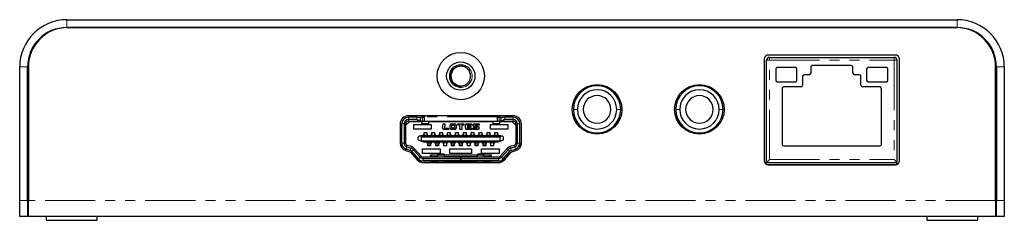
# Model space of a CAD drawing. Header units: millimetres. Extents: x 31 to 674, y 95 to 531.
# Tile 1 of 4: x 31 to 156, y 273 to 299. Entities that reach past the tile are written whole.
import ezdxf

# ---------------------------------------------------------------- set-up
doc = ezdxf.new("R2010")
doc.units = ezdxf.units.MM
doc.linetypes.add('PHANTOM', pattern=[12.7, 6.35, -1.27, 1.27, -1.27, 1.27, -1.27])

msp = doc.modelspace()

# ---------------------------------------------------------------- linework, layer by layer
at = {"color": 7, "linetype": 'Continuous', "lineweight": 25}
for p, q in [((37.007, 298.845), (150.007, 298.845)), ((36.012, 297.745), (36.112, 297.745)), ((37.007, 297.845), (150.007, 297.845)), ((149.907, 297.845), (37.107, 297.845)), ((150.902, 297.745), (151.002, 297.745)), ((125.532, 293.855), (125.532, 280.905)), ((142.182, 294.355), (126.032, 294.355)), ((126.182, 294.055), (142.032, 294.055)), ((142.682, 280.905), (142.682, 293.855)), ((31.007, 275.845), (31.007, 292.845)), ((32.007, 275.845), (32.007, 292.845)), ((32.107, 292.845), (32.107, 275.845)), ((125.832, 280.705), (125.832, 293.705)), ((126.982, 292.555), (126.982, 291.155)), ((129.482, 292.755), (127.182, 292.755)), ((129.682, 291.155), (129.682, 292.555)), ((131.432, 292.805), (131.432, 292.055)), ((136.582, 293.005), (131.632, 293.005)), ((136.782, 292.055), (136.782, 292.805)), ((138.532, 292.555), (138.532, 291.155)), ((141.032, 292.755), (138.732, 292.755)), ((141.232, 291.155), (141.232, 292.555)), ((142.382, 293.705), (142.382, 280.705)), ((154.907, 275.845), (154.907, 292.845)), ((155.007, 292.845), (155.007, 275.845)), ((156.007, 292.845), (156.007, 275.845)), ((130.407, 291.655), (130.407, 290.505)), ((131.232, 291.855), (130.607, 291.855)), ((137.607, 291.855), (136.982, 291.855)), ((137.807, 290.505), (137.807, 291.655)), ((32.107, 290.845), (32.007, 290.845)), ((87.007, 290.429), (87.262, 290.48)), ((87.007, 290.339), (87.007, 290.388)), ((127.182, 290.955), (129.482, 290.955)), ((127.807, 290.105), (127.807, 283.005)), ((130.207, 290.305), (128.007, 290.305)), ((140.207, 290.305), (138.007, 290.305)), ((138.732, 290.955), (141.032, 290.955)), ((140.407, 283.005), (140.407, 290.105)), ((155.007, 290.845), (154.907, 290.845)), ((93.657, 286.64), (80.357, 286.64)), ((81.407, 286.44), (80.357, 286.44)), ((81.407, 286.44), (81.907, 286.44)), ((81.907, 285.94), (81.907, 286.44)), ((81.907, 286.44), (82.157, 286.44)), ((82.157, 286.44), (82.407, 286.44)), ((82.407, 286.64), (82.407, 286.49)), ((82.407, 285.94), (82.407, 286.49)), ((91.607, 286.49), (91.607, 286.64)), ((91.607, 286.49), (91.607, 285.94)), ((91.607, 286.44), (91.857, 286.44)), ((91.857, 286.44), (92.107, 286.44)), ((92.107, 286.44), (92.107, 285.94)), ((92.107, 286.44), (92.607, 286.44)), ((93.657, 286.44), (92.607, 286.44)), ((79.307, 285.59), (79.307, 283.162)), ((79.507, 283.162), (79.507, 285.59)), ((79.807, 285.59), (79.807, 283.162)), ((80.007, 283.162), (80.007, 285.59)), ((80.532, 285.92), (80.032, 285.42)), ((80.032, 285.72), (80.032, 285.42)), ((80.032, 283.042), (80.032, 285.42)), ((81.407, 286.14), (80.357, 286.14)), ((80.357, 285.94), (81.807, 285.94)), ((80.532, 285.92), (82.087, 285.92)), ((81.032, 284.92), (81.032, 285.52)), ((81.032, 285.52), (83.257, 285.52)), ((81.507, 285.92), (81.507, 285.94)), ((81.907, 285.94), (81.807, 285.94)), ((82.157, 285.94), (81.907, 285.94)), ((82.095, 285.893), (82.095, 285.94)), ((82.107, 285.824), (82.095, 285.893)), ((82.107, 285.66), (82.107, 285.94)), ((82.107, 285.566), (82.107, 285.66)), ((82.107, 285.566), (82.907, 285.566)), ((82.157, 285.94), (82.407, 285.94)), ((82.407, 285.94), (91.607, 285.94)), ((82.907, 285.94), (82.907, 285.66)), ((82.919, 285.893), (82.907, 285.824)), ((82.907, 285.66), (82.907, 285.566)), ((82.919, 285.94), (82.919, 285.893)), ((82.927, 285.92), (91.087, 285.92)), ((83.257, 285.52), (83.257, 284.92)), ((84.701, 285.077), (84.748, 285.62)), ((84.748, 285.62), (84.985, 285.62)), ((84.985, 285.62), (84.936, 285.062)), ((84.959, 285.037), (85.461, 285.037)), ((85.461, 285.037), (85.461, 284.87)), ((85.65, 285.06), (85.65, 285.431)), ((85.84, 285.62), (86.238, 285.62)), ((85.887, 285.06), (85.887, 285.431)), ((85.91, 285.454), (86.169, 285.454)), ((86.169, 285.037), (85.91, 285.037)), ((86.192, 285.431), (86.192, 285.06)), ((86.428, 285.431), (86.428, 285.06)), ((86.618, 285.62), (87.396, 285.62)), ((86.618, 285.454), (86.618, 285.62)), ((86.866, 285.454), (86.618, 285.454)), ((86.889, 284.87), (86.889, 285.431)), ((87.125, 285.431), (87.125, 284.87)), ((87.396, 285.454), (87.148, 285.454)), ((87.396, 285.62), (87.396, 285.454)), ((87.586, 285.06), (87.586, 285.431)), ((87.775, 285.62), (88.363, 285.62)), ((87.822, 285.431), (87.822, 285.326)), ((87.822, 285.164), (87.822, 285.06)), ((88.363, 285.454), (87.845, 285.454)), ((87.845, 285.303), (88.271, 285.303)), ((88.271, 285.187), (87.845, 285.187)), ((87.845, 285.037), (88.363, 285.037)), ((88.271, 285.303), (88.271, 285.187)), ((88.363, 285.62), (88.363, 285.454)), ((88.363, 285.037), (88.363, 284.87)), ((88.553, 285.377), (88.553, 285.431)), ((88.553, 285.037), (89.072, 285.037)), ((88.553, 284.87), (88.553, 285.037)), ((88.743, 285.62), (89.331, 285.62)), ((89.072, 285.187), (88.743, 285.187)), ((88.789, 285.431), (88.789, 285.326)), ((89.331, 285.454), (88.812, 285.454)), ((88.812, 285.303), (89.141, 285.303)), ((89.095, 285.06), (89.095, 285.164)), ((89.331, 285.62), (89.331, 285.454)), ((89.331, 285.113), (89.331, 285.06)), ((90.757, 285.92), (90.757, 285.94)), ((90.757, 285.52), (92.982, 285.52)), ((90.757, 284.92), (90.757, 285.52)), ((91.095, 285.893), (91.095, 285.94)), ((91.107, 285.824), (91.095, 285.893)), ((91.107, 285.66), (91.107, 285.94)), ((91.107, 285.566), (91.107, 285.66)), ((91.107, 285.566), (91.907, 285.566)), ((91.607, 285.94), (91.857, 285.94)), ((92.107, 285.94), (91.857, 285.94)), ((91.907, 285.94), (91.907, 285.66)), ((91.919, 285.893), (91.907, 285.824)), ((91.907, 285.66), (91.907, 285.566)), ((91.919, 285.94), (91.919, 285.893)), ((91.927, 285.92), (93.482, 285.92)), ((92.207, 285.94), (92.107, 285.94)), ((92.207, 285.94), (93.657, 285.94)), ((92.507, 285.94), (92.507, 285.92)), ((93.657, 286.14), (92.607, 286.14)), ((92.982, 285.52), (92.982, 284.92)), ((93.982, 285.42), (93.482, 285.92)), ((93.982, 285.42), (93.982, 285.72)), ((93.982, 285.42), (93.982, 283.042)), ((94.007, 285.59), (94.007, 283.162)), ((94.207, 283.162), (94.207, 285.59)), ((94.507, 283.162), (94.507, 285.59)), ((94.707, 283.162), (94.707, 285.59)), ((80.032, 284.77), (80.007, 284.77)), ((80.007, 284.27), (80.032, 284.27)), ((80.007, 284.265), (80.032, 284.265)), ((83.257, 284.92), (81.032, 284.92)), ((81.607, 283.92), (81.757, 284.07)), ((81.607, 283.57), (81.607, 283.92)), ((81.757, 284.07), (81.927, 284.07)), ((81.927, 284.07), (82.007, 283.92)), ((92.087, 284.07), (81.927, 284.07)), ((82.007, 283.42), (82.007, 283.92)), ((92.007, 283.92), (82.007, 283.92)), ((82.337, 284.15), (82.187, 284.15)), ((82.187, 284.15), (82.187, 284.07)), ((82.187, 284.12), (82.197, 284.12)), ((82.197, 284.12), (82.202, 284.12)), ((82.202, 284.12), (82.202, 284.07)), ((82.202, 284.12), (82.222, 284.12)), ((82.222, 284.12), (82.262, 284.12)), ((82.262, 284.12), (82.282, 284.12)), ((82.732, 284.12), (82.282, 284.12)), ((82.282, 284.07), (82.282, 284.12)), ((82.337, 284.52), (82.677, 284.52)), ((82.337, 284.15), (82.337, 284.52)), ((82.677, 284.52), (82.677, 284.15)), ((82.827, 284.15), (82.677, 284.15)), ((82.732, 284.12), (82.732, 284.07)), ((82.732, 284.12), (82.752, 284.12)), ((82.752, 284.12), (82.792, 284.12)), ((82.792, 284.12), (82.812, 284.12)), ((82.812, 284.07), (82.812, 284.12)), ((82.812, 284.12), (82.817, 284.12)), ((82.817, 284.12), (82.827, 284.12)), ((82.827, 284.07), (82.827, 284.15)), ((83.337, 284.15), (83.187, 284.15)), ((83.187, 284.15), (83.187, 284.07)), ((83.187, 284.12), (83.197, 284.12)), ((83.197, 284.12), (83.202, 284.12)), ((83.202, 284.12), (83.202, 284.07)), ((83.202, 284.12), (83.222, 284.12)), ((83.222, 284.12), (83.262, 284.12)), ((83.262, 284.12), (83.282, 284.12)), ((83.732, 284.12), (83.282, 284.12)), ((83.282, 284.07), (83.282, 284.12)), ((83.337, 284.52), (83.677, 284.52)), ((83.337, 284.15), (83.337, 284.52)), ((83.677, 284.52), (83.677, 284.15)), ((83.827, 284.15), (83.677, 284.15)), ((83.732, 284.12), (83.732, 284.07)), ((83.732, 284.12), (83.752, 284.12)), ((83.752, 284.12), (83.792, 284.12)), ((83.792, 284.12), (83.812, 284.12)), ((83.812, 284.07), (83.812, 284.12)), ((83.812, 284.12), (83.817, 284.12)), ((83.817, 284.12), (83.827, 284.12)), ((83.827, 284.07), (83.827, 284.15)), ((84.337, 284.15), (84.187, 284.15)), ((84.187, 284.15), (84.187, 284.07)), ((84.187, 284.12), (84.197, 284.12)), ((84.197, 284.12), (84.202, 284.12)), ((84.202, 284.12), (84.202, 284.07)), ((84.202, 284.12), (84.222, 284.12)), ((84.222, 284.12), (84.262, 284.12)), ((84.262, 284.12), (84.282, 284.12)), ((84.732, 284.12), (84.282, 284.12)), ((84.282, 284.07), (84.282, 284.12)), ((84.337, 284.52), (84.677, 284.52)), ((84.337, 284.15), (84.337, 284.52)), ((84.677, 284.52), (84.677, 284.15)), ((84.827, 284.15), (84.677, 284.15)), ((84.732, 284.12), (84.732, 284.07)), ((84.732, 284.12), (84.752, 284.12)), ((84.752, 284.12), (84.792, 284.12)), ((84.792, 284.12), (84.812, 284.12)), ((84.812, 284.07), (84.812, 284.12)), ((84.812, 284.12), (84.817, 284.12)), ((84.817, 284.12), (84.827, 284.12)), ((84.827, 284.07), (84.827, 284.15)), ((85.461, 284.87), (84.89, 284.87)), ((85.337, 284.15), (85.187, 284.15)), ((85.187, 284.15), (85.187, 284.07)), ((85.187, 284.12), (85.197, 284.12)), ((85.197, 284.12), (85.202, 284.12)), ((85.202, 284.12), (85.202, 284.07)), ((85.202, 284.12), (85.222, 284.12)), ((85.222, 284.12), (85.262, 284.12)), ((85.262, 284.12), (85.282, 284.12)), ((85.732, 284.12), (85.282, 284.12)), ((85.282, 284.07), (85.282, 284.12)), ((85.337, 284.52), (85.677, 284.52)), ((85.337, 284.15), (85.337, 284.52)), ((85.677, 284.52), (85.677, 284.15)), ((85.827, 284.15), (85.677, 284.15)), ((85.732, 284.12), (85.732, 284.07)), ((85.732, 284.12), (85.752, 284.12)), ((85.752, 284.12), (85.792, 284.12)), ((85.792, 284.12), (85.812, 284.12)), ((85.812, 284.07), (85.812, 284.12)), ((85.812, 284.12), (85.817, 284.12)), ((85.817, 284.12), (85.827, 284.12)), ((85.827, 284.07), (85.827, 284.15)), ((86.238, 284.87), (85.84, 284.87)), ((86.337, 284.15), (86.187, 284.15)), ((86.187, 284.15), (86.187, 284.07)), ((86.187, 284.12), (86.197, 284.12)), ((86.197, 284.12), (86.202, 284.12)), ((86.202, 284.12), (86.202, 284.07)), ((86.202, 284.12), (86.222, 284.12)), ((86.222, 284.12), (86.262, 284.12)), ((86.262, 284.12), (86.282, 284.12)), ((86.732, 284.12), (86.282, 284.12)), ((86.282, 284.07), (86.282, 284.12)), ((86.337, 284.52), (86.677, 284.52)), ((86.337, 284.15), (86.337, 284.52)), ((86.677, 284.52), (86.677, 284.15)), ((86.827, 284.15), (86.677, 284.15)), ((86.732, 284.12), (86.732, 284.07)), ((86.732, 284.12), (86.752, 284.12)), ((86.752, 284.12), (86.792, 284.12)), ((86.792, 284.12), (86.812, 284.12)), ((86.812, 284.07), (86.812, 284.12)), ((86.812, 284.12), (86.817, 284.12)), ((86.817, 284.12), (86.827, 284.12)), ((86.827, 284.07), (86.827, 284.15)), ((87.125, 284.87), (86.889, 284.87)), ((87.337, 284.15), (87.187, 284.15)), ((87.187, 284.15), (87.187, 284.07)), ((87.187, 284.12), (87.197, 284.12)), ((87.197, 284.12), (87.202, 284.12)), ((87.202, 284.12), (87.202, 284.07)), ((87.202, 284.12), (87.222, 284.12)), ((87.222, 284.12), (87.262, 284.12)), ((87.262, 284.12), (87.282, 284.12)), ((87.732, 284.12), (87.282, 284.12)), ((87.282, 284.07), (87.282, 284.12)), ((87.337, 284.52), (87.677, 284.52)), ((87.337, 284.15), (87.337, 284.52)), ((87.677, 284.52), (87.677, 284.15)), ((87.827, 284.15), (87.677, 284.15)), ((87.732, 284.12), (87.732, 284.07)), ((87.732, 284.12), (87.752, 284.12)), ((87.752, 284.12), (87.792, 284.12)), ((88.363, 284.87), (87.775, 284.87)), ((87.792, 284.12), (87.812, 284.12)), ((87.812, 284.07), (87.812, 284.12)), ((87.812, 284.12), (87.817, 284.12)), ((87.817, 284.12), (87.827, 284.12)), ((87.827, 284.07), (87.827, 284.15)), ((88.337, 284.15), (88.187, 284.15)), ((88.187, 284.15), (88.187, 284.07)), ((88.187, 284.12), (88.197, 284.12)), ((88.197, 284.12), (88.202, 284.12)), ((88.202, 284.12), (88.202, 284.07)), ((88.202, 284.12), (88.222, 284.12)), ((88.222, 284.12), (88.262, 284.12)), ((88.262, 284.12), (88.282, 284.12)), ((88.732, 284.12), (88.282, 284.12)), ((88.282, 284.07), (88.282, 284.12)), ((88.337, 284.52), (88.677, 284.52)), ((88.337, 284.15), (88.337, 284.52)), ((89.141, 284.87), (88.553, 284.87)), ((88.677, 284.52), (88.677, 284.15)), ((88.827, 284.15), (88.677, 284.15)), ((88.732, 284.12), (88.732, 284.07)), ((88.732, 284.12), (88.752, 284.12)), ((88.752, 284.12), (88.792, 284.12)), ((88.792, 284.12), (88.812, 284.12)), ((88.812, 284.07), (88.812, 284.12)), ((88.812, 284.12), (88.817, 284.12)), ((88.817, 284.12), (88.827, 284.12)), ((88.827, 284.07), (88.827, 284.15)), ((89.337, 284.15), (89.187, 284.15)), ((89.187, 284.15), (89.187, 284.07)), ((89.187, 284.12), (89.197, 284.12)), ((89.197, 284.12), (89.202, 284.12)), ((89.202, 284.12), (89.202, 284.07)), ((89.202, 284.12), (89.222, 284.12)), ((89.222, 284.12), (89.262, 284.12)), ((89.262, 284.12), (89.282, 284.12)), ((89.732, 284.12), (89.282, 284.12)), ((89.282, 284.07), (89.282, 284.12)), ((89.337, 284.52), (89.677, 284.52)), ((89.337, 284.15), (89.337, 284.52)), ((89.677, 284.52), (89.677, 284.15)), ((89.827, 284.15), (89.677, 284.15)), ((89.732, 284.12), (89.732, 284.07)), ((89.732, 284.12), (89.752, 284.12)), ((89.752, 284.12), (89.792, 284.12)), ((89.792, 284.12), (89.812, 284.12)), ((89.812, 284.07), (89.812, 284.12)), ((89.812, 284.12), (89.817, 284.12)), ((89.817, 284.12), (89.827, 284.12)), ((89.827, 284.07), (89.827, 284.15)), ((90.337, 284.15), (90.187, 284.15)), ((90.187, 284.15), (90.187, 284.07)), ((90.187, 284.12), (90.197, 284.12)), ((90.197, 284.12), (90.202, 284.12)), ((90.202, 284.12), (90.202, 284.07)), ((90.202, 284.12), (90.222, 284.12)), ((90.222, 284.12), (90.262, 284.12)), ((90.262, 284.12), (90.282, 284.12)), ((90.732, 284.12), (90.282, 284.12)), ((90.282, 284.07), (90.282, 284.12)), ((90.337, 284.52), (90.677, 284.52)), ((90.337, 284.15), (90.337, 284.52)), ((90.677, 284.52), (90.677, 284.15)), ((90.827, 284.15), (90.677, 284.15)), ((90.732, 284.12), (90.732, 284.07)), ((90.732, 284.12), (90.752, 284.12)), ((90.752, 284.12), (90.792, 284.12)), ((92.982, 284.92), (90.757, 284.92)), ((90.757, 284.12), (90.757, 284.15)), ((90.792, 284.12), (90.812, 284.12)), ((90.812, 284.07), (90.812, 284.12)), ((90.812, 284.12), (90.817, 284.12)), ((90.817, 284.12), (90.827, 284.12)), ((90.827, 284.07), (90.827, 284.15)), ((91.337, 284.15), (91.187, 284.15)), ((91.187, 284.15), (91.187, 284.07)), ((91.187, 284.12), (91.197, 284.12)), ((91.197, 284.12), (91.202, 284.12)), ((91.202, 284.12), (91.202, 284.07)), ((91.202, 284.12), (91.222, 284.12)), ((91.222, 284.12), (91.262, 284.12)), ((91.262, 284.12), (91.282, 284.12)), ((91.732, 284.12), (91.282, 284.12)), ((91.282, 284.07), (91.282, 284.12)), ((91.337, 284.52), (91.677, 284.52)), ((91.337, 284.15), (91.337, 284.52)), ((91.677, 284.52), (91.677, 284.15)), ((91.827, 284.15), (91.677, 284.15)), ((91.732, 284.12), (91.732, 284.07)), ((91.732, 284.12), (91.752, 284.12)), ((91.752, 284.12), (91.792, 284.12)), ((91.792, 284.12), (91.812, 284.12)), ((91.812, 284.07), (91.812, 284.12)), ((91.812, 284.12), (91.817, 284.12)), ((91.817, 284.12), (91.827, 284.12)), ((91.827, 284.07), (91.827, 284.15)), ((92.007, 283.92), (92.087, 284.07)), ((92.007, 283.42), (92.007, 283.92)), ((92.087, 284.07), (92.257, 284.07)), ((92.257, 284.07), (92.407, 283.92)), ((92.407, 283.57), (92.407, 283.92)), ((94.007, 284.77), (93.982, 284.77)), ((93.982, 284.27), (94.007, 284.27)), ((93.982, 284.265), (94.007, 284.265)), ((79.507, 283.162), (79.507, 282.562)), ((80.032, 283.44), (80.007, 283.44)), ((80.16, 282.684), (80.68, 282.524)), ((80.739, 282.715), (80.219, 282.875)), ((81.607, 283.57), (82.007, 283.42)), ((92.007, 283.42), (82.007, 283.42)), ((82.007, 283.42), (82.407, 283.27)), ((91.607, 283.27), (82.407, 283.27)), ((82.687, 283.27), (82.687, 283.19)), ((82.697, 283.22), (82.687, 283.22)), ((82.687, 283.19), (82.837, 283.19)), ((82.702, 283.22), (82.697, 283.22)), ((82.702, 283.27), (82.702, 283.22)), ((82.722, 283.22), (82.702, 283.22)), ((82.762, 283.22), (82.722, 283.22)), ((82.782, 283.22), (82.762, 283.22)), ((82.782, 283.22), (82.782, 283.27)), ((82.782, 283.22), (83.232, 283.22)), ((82.832, 283.19), (82.832, 283.22)), ((82.837, 282.82), (82.837, 283.19)), ((83.177, 282.82), (82.837, 282.82)), ((83.177, 283.19), (83.177, 282.82)), ((83.177, 283.19), (83.327, 283.19)), ((83.182, 283.22), (83.182, 283.19)), ((83.232, 283.27), (83.232, 283.22)), ((83.252, 283.22), (83.232, 283.22)), ((83.292, 283.22), (83.252, 283.22)), ((83.312, 283.22), (83.292, 283.22)), ((83.312, 283.22), (83.312, 283.27)), ((83.317, 283.22), (83.312, 283.22)), ((83.327, 283.22), (83.317, 283.22)), ((83.327, 283.19), (83.327, 283.27)), ((83.687, 283.27), (83.687, 283.19)), ((83.697, 283.22), (83.687, 283.22)), ((83.687, 283.19), (83.837, 283.19)), ((83.702, 283.22), (83.697, 283.22)), ((83.702, 283.27), (83.702, 283.22)), ((83.722, 283.22), (83.702, 283.22)), ((83.762, 283.22), (83.722, 283.22)), ((83.782, 283.22), (83.762, 283.22)), ((83.782, 283.22), (83.782, 283.27)), ((83.782, 283.22), (84.232, 283.22)), ((83.832, 283.19), (83.832, 283.22)), ((83.837, 282.82), (83.837, 283.19)), ((84.177, 282.82), (83.837, 282.82)), ((84.177, 283.19), (84.177, 282.82)), ((84.177, 283.19), (84.327, 283.19)), ((84.182, 283.22), (84.182, 283.19)), ((84.232, 283.27), (84.232, 283.22)), ((84.252, 283.22), (84.232, 283.22)), ((84.292, 283.22), (84.252, 283.22)), ((84.312, 283.22), (84.292, 283.22)), ((84.312, 283.22), (84.312, 283.27)), ((84.317, 283.22), (84.312, 283.22)), ((84.327, 283.22), (84.317, 283.22)), ((84.327, 283.19), (84.327, 283.27)), ((84.687, 283.27), (84.687, 283.19)), ((84.697, 283.22), (84.687, 283.22)), ((84.687, 283.19), (84.837, 283.19)), ((84.702, 283.22), (84.697, 283.22)), ((84.702, 283.27), (84.702, 283.22)), ((84.722, 283.22), (84.702, 283.22)), ((84.762, 283.22), (84.722, 283.22)), ((84.782, 283.22), (84.762, 283.22)), ((84.782, 283.22), (84.782, 283.27)), ((84.782, 283.22), (85.232, 283.22)), ((84.832, 283.202), (84.832, 283.22)), ((84.832, 283.19), (84.832, 283.202)), ((84.837, 282.82), (84.837, 283.19)), ((85.177, 282.82), (84.837, 282.82)), ((85.177, 283.19), (85.177, 282.82)), ((85.177, 283.19), (85.327, 283.19)), ((85.182, 283.22), (85.182, 283.202)), ((85.182, 283.202), (85.182, 283.19)), ((85.232, 283.27), (85.232, 283.22)), ((85.252, 283.22), (85.232, 283.22)), ((85.292, 283.22), (85.252, 283.22)), ((85.312, 283.22), (85.292, 283.22)), ((85.312, 283.22), (85.312, 283.27)), ((85.317, 283.22), (85.312, 283.22)), ((85.327, 283.22), (85.317, 283.22)), ((85.327, 283.19), (85.327, 283.27)), ((85.687, 283.27), (85.687, 283.19)), ((85.697, 283.22), (85.687, 283.22)), ((85.687, 283.19), (85.837, 283.19)), ((85.702, 283.22), (85.697, 283.22)), ((85.702, 283.27), (85.702, 283.22)), ((85.722, 283.22), (85.702, 283.22)), ((85.762, 283.22), (85.722, 283.22)), ((85.782, 283.22), (85.762, 283.22)), ((85.782, 283.22), (85.782, 283.27)), ((85.782, 283.22), (86.232, 283.22)), ((85.832, 283.19), (85.832, 283.22)), ((85.837, 282.82), (85.837, 283.19)), ((86.177, 282.82), (85.837, 282.82)), ((86.177, 283.19), (86.177, 282.82)), ((86.177, 283.19), (86.327, 283.19)), ((86.182, 283.22), (86.182, 283.19)), ((86.232, 283.27), (86.232, 283.22)), ((86.252, 283.22), (86.232, 283.22)), ((86.292, 283.22), (86.252, 283.22)), ((86.312, 283.22), (86.292, 283.22)), ((86.312, 283.22), (86.312, 283.27)), ((86.317, 283.22), (86.312, 283.22)), ((86.327, 283.22), (86.317, 283.22)), ((86.327, 283.19), (86.327, 283.27)), ((86.687, 283.27), (86.687, 283.19)), ((86.697, 283.22), (86.687, 283.22)), ((86.687, 283.19), (86.837, 283.19)), ((86.702, 283.22), (86.697, 283.22)), ((86.702, 283.27), (86.702, 283.22)), ((86.722, 283.22), (86.702, 283.22)), ((86.762, 283.22), (86.722, 283.22)), ((86.782, 283.22), (86.762, 283.22)), ((86.782, 283.22), (86.782, 283.27)), ((86.782, 283.22), (87.232, 283.22)), ((86.832, 283.19), (86.832, 283.22)), ((86.837, 282.82), (86.837, 283.19)), ((87.177, 282.82), (86.837, 282.82)), ((87.177, 283.19), (87.177, 282.82)), ((87.177, 283.19), (87.327, 283.19)), ((87.182, 283.22), (87.182, 283.19)), ((87.232, 283.27), (87.232, 283.22)), ((87.252, 283.22), (87.232, 283.22)), ((87.292, 283.22), (87.252, 283.22)), ((87.312, 283.22), (87.292, 283.22)), ((87.312, 283.22), (87.312, 283.27)), ((87.317, 283.22), (87.312, 283.22)), ((87.327, 283.22), (87.317, 283.22)), ((87.327, 283.19), (87.327, 283.27)), ((87.687, 283.27), (87.687, 283.19)), ((87.697, 283.22), (87.687, 283.22)), ((87.687, 283.19), (87.837, 283.19)), ((87.702, 283.22), (87.697, 283.22)), ((87.702, 283.27), (87.702, 283.22)), ((87.722, 283.22), (87.702, 283.22)), ((87.762, 283.22), (87.722, 283.22)), ((87.782, 283.22), (87.762, 283.22)), ((87.782, 283.22), (87.782, 283.27)), ((87.782, 283.22), (88.232, 283.22)), ((87.832, 283.202), (87.832, 283.22)), ((87.832, 283.19), (87.832, 283.202)), ((87.837, 282.82), (87.837, 283.19)), ((88.177, 282.82), (87.837, 282.82)), ((88.177, 283.19), (88.177, 282.82)), ((88.177, 283.19), (88.327, 283.19)), ((88.182, 283.22), (88.182, 283.202)), ((88.182, 283.202), (88.182, 283.19)), ((88.232, 283.27), (88.232, 283.22)), ((88.252, 283.22), (88.232, 283.22)), ((88.292, 283.22), (88.252, 283.22)), ((88.312, 283.22), (88.292, 283.22)), ((88.312, 283.22), (88.312, 283.27)), ((88.317, 283.22), (88.312, 283.22)), ((88.327, 283.22), (88.317, 283.22)), ((88.327, 283.19), (88.327, 283.27)), ((88.687, 283.27), (88.687, 283.19)), ((88.697, 283.22), (88.687, 283.22)), ((88.687, 283.19), (88.837, 283.19)), ((88.702, 283.22), (88.697, 283.22)), ((88.702, 283.27), (88.702, 283.22)), ((88.722, 283.22), (88.702, 283.22)), ((88.762, 283.22), (88.722, 283.22)), ((88.782, 283.22), (88.762, 283.22)), ((88.782, 283.22), (88.782, 283.27)), ((88.782, 283.22), (89.232, 283.22)), ((88.832, 283.19), (88.832, 283.22)), ((88.837, 282.82), (88.837, 283.19)), ((89.177, 282.82), (88.837, 282.82)), ((89.177, 283.19), (89.177, 282.82)), ((89.177, 283.19), (89.327, 283.19)), ((89.182, 283.22), (89.182, 283.19)), ((89.232, 283.27), (89.232, 283.22)), ((89.252, 283.22), (89.232, 283.22)), ((89.292, 283.22), (89.252, 283.22)), ((89.312, 283.22), (89.292, 283.22)), ((89.312, 283.22), (89.312, 283.27)), ((89.317, 283.22), (89.312, 283.22)), ((89.327, 283.22), (89.317, 283.22)), ((89.327, 283.19), (89.327, 283.27)), ((89.687, 283.27), (89.687, 283.19)), ((89.697, 283.22), (89.687, 283.22)), ((89.687, 283.19), (89.837, 283.19)), ((89.702, 283.22), (89.697, 283.22)), ((89.702, 283.27), (89.702, 283.22)), ((89.722, 283.22), (89.702, 283.22)), ((89.762, 283.22), (89.722, 283.22)), ((89.782, 283.22), (89.762, 283.22)), ((89.782, 283.22), (89.782, 283.27)), ((89.782, 283.22), (90.232, 283.22)), ((89.832, 283.19), (89.832, 283.22)), ((89.837, 282.82), (89.837, 283.19)), ((90.177, 282.82), (89.837, 282.82)), ((90.177, 283.19), (90.177, 282.82)), ((90.177, 283.19), (90.327, 283.19)), ((90.182, 283.22), (90.182, 283.19)), ((90.232, 283.27), (90.232, 283.22)), ((90.252, 283.22), (90.232, 283.22)), ((90.292, 283.22), (90.252, 283.22)), ((90.312, 283.22), (90.292, 283.22)), ((90.312, 283.22), (90.312, 283.27)), ((90.317, 283.22), (90.312, 283.22)), ((90.327, 283.22), (90.317, 283.22)), ((90.327, 283.19), (90.327, 283.27)), ((90.687, 283.27), (90.687, 283.19)), ((90.697, 283.22), (90.687, 283.22)), ((90.687, 283.19), (90.837, 283.19)), ((90.702, 283.22), (90.697, 283.22)), ((90.702, 283.27), (90.702, 283.22)), ((90.722, 283.22), (90.702, 283.22)), ((90.762, 283.22), (90.722, 283.22)), ((90.757, 283.19), (90.757, 283.22)), ((90.782, 283.22), (90.762, 283.22)), ((90.782, 283.22), (90.782, 283.27)), ((90.782, 283.22), (91.232, 283.22)), ((90.832, 283.202), (90.832, 283.22)), ((90.832, 283.19), (90.832, 283.202)), ((90.837, 282.82), (90.837, 283.19)), ((91.177, 282.82), (90.837, 282.82)), ((91.177, 283.19), (91.177, 282.82)), ((91.177, 283.19), (91.327, 283.19)), ((91.182, 283.22), (91.182, 283.202)), ((91.182, 283.202), (91.182, 283.19)), ((91.232, 283.27), (91.232, 283.22)), ((91.252, 283.22), (91.232, 283.22)), ((91.292, 283.22), (91.252, 283.22)), ((91.312, 283.22), (91.292, 283.22)), ((91.312, 283.22), (91.312, 283.27)), ((91.317, 283.22), (91.312, 283.22)), ((91.327, 283.22), (91.317, 283.22)), ((91.327, 283.19), (91.327, 283.27)), ((91.607, 283.27), (92.007, 283.42)), ((92.007, 283.42), (92.407, 283.57)), ((93.795, 282.875), (93.275, 282.715)), ((93.334, 282.524), (93.854, 282.684)), ((94.007, 283.44), (93.982, 283.44)), ((94.507, 283.162), (94.507, 282.562)), ((128.007, 282.805), (140.207, 282.805)), ((80.007, 282.208), (80.007, 282.42)), ((80.013, 282.206), (80.533, 282.046)), ((80.032, 282.2), (80.032, 282.411)), ((80.592, 282.237), (80.072, 282.397)), ((80.624, 281.987), (81.467, 281.03)), ((81.617, 281.162), (80.775, 282.119)), ((80.907, 281.835), (81.024, 281.835)), ((80.907, 281.666), (80.907, 281.835)), ((81.057, 281.745), (80.957, 281.645)), ((80.957, 281.609), (80.957, 281.645)), ((80.969, 281.595), (81.236, 281.595)), ((81, 282.317), (81.842, 281.36)), ((81.104, 281.745), (81.057, 281.745)), ((81.992, 281.492), (81.15, 282.449)), ((81.507, 281.287), (81.507, 280.987)), ((82.082, 282.42), (82.082, 281.845)), ((82.082, 282.42), (84.382, 282.42)), ((84.382, 281.845), (82.082, 281.845)), ((87.002, 281.39), (82.218, 281.39)), ((84.107, 281.645), (83.107, 281.645)), ((83.107, 281.645), (83.107, 281.39)), ((83.307, 281.445), (83.107, 281.645)), ((83.307, 281.445), (84.107, 281.445)), ((83.457, 281.39), (83.457, 281.445)), ((84.907, 281.762), (84.107, 281.762)), ((84.107, 281.635), (84.107, 281.762)), ((84.107, 281.39), (84.107, 281.635)), ((84.382, 282.42), (84.382, 281.845)), ((84.907, 281.762), (84.907, 281.635)), ((89.107, 281.645), (84.907, 281.645)), ((84.907, 281.635), (84.907, 281.39)), ((84.907, 281.445), (89.107, 281.445)), ((85.632, 281.845), (85.632, 282.42)), ((85.632, 282.42), (88.382, 282.42)), ((88.382, 281.845), (85.632, 281.845)), ((87.002, 281.39), (87.002, 281.19)), ((87.002, 281.39), (87.012, 281.39)), ((91.796, 281.39), (87.012, 281.39)), ((87.012, 281.19), (87.012, 281.39)), ((88.382, 282.42), (88.382, 281.845)), ((89.907, 281.762), (89.107, 281.762)), ((89.107, 281.635), (89.107, 281.762)), ((89.107, 281.39), (89.107, 281.635)), ((89.632, 282.42), (91.932, 282.42)), ((89.632, 281.845), (89.632, 282.42)), ((91.932, 281.845), (89.632, 281.845)), ((89.907, 281.762), (89.907, 281.635)), ((90.907, 281.645), (89.907, 281.645)), ((89.907, 281.635), (89.907, 281.39)), ((89.907, 281.445), (90.707, 281.445)), ((90.557, 281.445), (90.557, 281.39)), ((90.907, 281.645), (90.707, 281.445)), ((90.907, 281.39), (90.907, 281.645)), ((91.932, 281.845), (91.932, 282.42)), ((92.864, 282.449), (92.022, 281.492)), ((92.172, 281.36), (93.014, 282.317)), ((92.397, 281.162), (93.239, 282.119)), ((92.507, 280.987), (92.507, 281.287)), ((92.547, 281.03), (93.389, 281.987)), ((92.778, 281.595), (93.045, 281.595)), ((92.957, 281.745), (92.91, 281.745)), ((93.057, 281.645), (92.957, 281.745)), ((92.99, 281.835), (93.107, 281.835)), ((93.057, 281.645), (93.057, 281.609)), ((93.107, 281.835), (93.107, 281.666)), ((93.422, 282.237), (93.942, 282.397)), ((93.481, 282.046), (94.001, 282.206)), ((93.982, 282.411), (93.982, 282.2)), ((94.007, 282.42), (94.007, 282.208)), ((32.007, 280.845), (32.107, 280.845)), ((32.107, 280.56), (32.007, 280.631)), ((32.107, 280.595), (32.057, 280.595)), ((81.683, 280.845), (82.007, 280.845)), ((83.257, 280.845), (82.007, 280.845)), ((82.218, 281.19), (87.002, 281.19)), ((87.002, 280.89), (82.218, 280.89)), ((82.218, 280.69), (91.796, 280.69)), ((83.107, 280.89), (83.107, 280.845)), ((83.257, 280.845), (83.757, 280.845)), ((83.457, 280.845), (83.457, 280.89)), ((83.757, 280.69), (83.757, 280.845)), ((83.757, 280.845), (84.057, 280.845)), ((84.057, 280.845), (84.107, 280.845)), ((84.107, 280.89), (84.107, 280.849)), ((84.907, 280.849), (84.907, 280.89)), ((84.907, 280.845), (86.306, 280.845)), ((86.306, 280.845), (86.55, 280.845)), ((86.55, 280.845), (86.583, 280.845)), ((86.583, 280.845), (86.827, 280.845)), ((86.827, 280.845), (86.871, 280.845)), ((86.871, 280.845), (87.143, 280.845)), ((87.002, 281.19), (87.002, 280.89)), ((87.012, 280.89), (87.002, 280.89)), ((87.012, 281.19), (91.796, 281.19)), ((87.012, 280.89), (87.012, 281.19)), ((91.796, 280.89), (87.012, 280.89)), ((87.143, 280.845), (87.186, 280.845)), ((87.186, 280.845), (87.43, 280.845)), ((87.43, 280.845), (87.464, 280.845)), ((87.464, 280.845), (87.708, 280.845)), ((87.708, 280.845), (89.107, 280.845)), ((89.107, 280.89), (89.107, 280.849)), ((89.907, 280.849), (89.907, 280.89)), ((89.907, 280.845), (89.957, 280.845)), ((89.957, 280.845), (90.257, 280.845)), ((90.257, 280.845), (90.257, 280.69)), ((90.257, 280.845), (90.757, 280.845)), ((90.557, 280.89), (90.557, 280.845)), ((92.007, 280.845), (90.757, 280.845)), ((90.907, 280.845), (90.907, 280.89)), ((92.007, 280.845), (92.331, 280.845)), ((125.832, 280.705), (142.382, 280.705)), ((125.832, 280.447), (125.832, 280.705)), ((125.836, 280.445), (142.378, 280.445)), ((126.032, 280.405), (142.182, 280.405)), ((142.382, 280.447), (142.382, 280.705)), ((154.907, 280.845), (155.007, 280.845)), ((155.007, 280.631), (154.907, 280.56)), ((154.957, 280.595), (154.907, 280.595)), ((32.007, 277.06), (32.107, 277.131)), ((32.057, 277.095), (32.107, 277.095)), ((154.907, 277.131), (155.007, 277.06)), ((154.907, 277.095), (154.957, 277.095)), ((31.007, 273.845), (31.007, 275.845)), ((32.007, 275.845), (32.007, 273.845)), ((32.107, 273.845), (32.107, 275.845)), ((154.907, 275.845), (154.907, 273.845)), ((155.007, 273.845), (155.007, 275.845)), ((156.007, 275.845), (156.007, 273.845)), ((32.007, 273.845), (31.007, 273.845)), ((32.007, 274.113), (32.107, 274.059)), ((154.907, 273.845), (32.107, 273.845)), ((34.357, 273.845), (34.357, 273.345)), ((40.857, 273.345), (40.857, 273.845)), ((146.157, 273.845), (146.157, 273.345)), ((152.657, 273.345), (152.657, 273.845)), ((154.907, 274.059), (155.007, 274.113)), ((156.007, 273.845), (155.007, 273.845)), ((34.357, 273.345), (40.857, 273.345)), ((146.157, 273.345), (152.657, 273.345))]:
    msp.add_line(p, q, dxfattribs=at)
at = {"color": 8, "linetype": 'PHANTOM', "lineweight": 18}
for p, q in [((37.007, 297.845), (37.007, 298.845)), ((150.007, 297.845), (150.007, 298.845)), ((126.182, 294.055), (126.182, 293.705)), ((142.032, 293.705), (142.032, 294.055)), ((32.007, 292.845), (31.007, 292.845)), ((87.007, 292.961), (87.007, 293.129)), ((126.182, 293.705), (125.832, 293.705)), ((126.182, 281.055), (126.182, 293.705)), ((126.182, 293.705), (142.032, 293.705)), ((142.382, 293.705), (142.032, 293.705)), ((142.032, 293.705), (142.032, 281.055)), ((155.007, 292.845), (156.007, 292.845)), ((87.007, 290.339), (87.007, 290.229)), ((80.357, 286.14), (80.357, 286.44)), ((81.407, 286.44), (81.407, 286.14)), ((82.157, 285.94), (82.157, 286.44)), ((91.607, 286.49), (82.407, 286.49)), ((91.857, 286.44), (91.857, 285.94)), ((92.607, 286.14), (92.607, 286.44)), ((93.657, 286.14), (93.657, 286.44)), ((101.803, 287.445), (101.303, 287.445)), ((106.803, 287.445), (107.303, 287.445)), ((114.803, 287.445), (114.303, 287.445)), ((119.803, 287.445), (120.303, 287.445)), ((79.507, 285.59), (79.807, 285.59)), ((79.807, 285.59), (80.007, 285.59)), ((80.357, 285.94), (80.357, 286.14)), ((82.907, 285.66), (82.107, 285.66)), ((91.907, 285.66), (91.107, 285.66)), ((93.657, 286.14), (93.657, 285.94)), ((94.007, 285.59), (94.207, 285.59)), ((94.507, 285.59), (94.207, 285.59)), ((82.197, 284.12), (82.197, 284.07)), ((82.222, 284.07), (82.222, 284.12)), ((82.262, 284.12), (82.262, 284.07)), ((82.752, 284.07), (82.752, 284.12)), ((82.792, 284.12), (82.792, 284.07)), ((82.817, 284.07), (82.817, 284.12)), ((83.197, 284.12), (83.197, 284.07)), ((83.222, 284.07), (83.222, 284.12)), ((83.262, 284.12), (83.262, 284.07)), ((83.752, 284.07), (83.752, 284.12)), ((83.792, 284.12), (83.792, 284.07)), ((83.817, 284.07), (83.817, 284.12)), ((84.197, 284.12), (84.197, 284.07)), ((84.222, 284.07), (84.222, 284.12)), ((84.262, 284.12), (84.262, 284.07)), ((84.752, 284.07), (84.752, 284.12)), ((84.792, 284.12), (84.792, 284.07)), ((84.817, 284.07), (84.817, 284.12)), ((85.197, 284.12), (85.197, 284.07)), ((85.222, 284.07), (85.222, 284.12)), ((85.262, 284.12), (85.262, 284.07)), ((85.752, 284.07), (85.752, 284.12)), ((85.792, 284.12), (85.792, 284.07)), ((85.817, 284.07), (85.817, 284.12)), ((86.197, 284.12), (86.197, 284.07)), ((86.222, 284.07), (86.222, 284.12)), ((86.262, 284.12), (86.262, 284.07)), ((86.752, 284.07), (86.752, 284.12)), ((86.792, 284.12), (86.792, 284.07)), ((86.817, 284.07), (86.817, 284.12)), ((87.197, 284.12), (87.197, 284.07)), ((87.222, 284.07), (87.222, 284.12)), ((87.262, 284.12), (87.262, 284.07)), ((87.752, 284.07), (87.752, 284.12)), ((87.792, 284.12), (87.792, 284.07)), ((87.817, 284.07), (87.817, 284.12)), ((88.197, 284.12), (88.197, 284.07)), ((88.222, 284.07), (88.222, 284.12)), ((88.262, 284.12), (88.262, 284.07)), ((88.752, 284.07), (88.752, 284.12)), ((88.792, 284.12), (88.792, 284.07)), ((88.817, 284.07), (88.817, 284.12)), ((89.197, 284.12), (89.197, 284.07)), ((89.222, 284.07), (89.222, 284.12)), ((89.262, 284.12), (89.262, 284.07)), ((89.752, 284.07), (89.752, 284.12)), ((89.792, 284.12), (89.792, 284.07)), ((89.817, 284.07), (89.817, 284.12)), ((90.197, 284.12), (90.197, 284.07)), ((90.222, 284.07), (90.222, 284.12)), ((90.262, 284.12), (90.262, 284.07)), ((90.752, 284.07), (90.752, 284.12)), ((90.792, 284.12), (90.792, 284.07)), ((90.817, 284.07), (90.817, 284.12)), ((91.197, 284.12), (91.197, 284.07)), ((91.222, 284.07), (91.222, 284.12)), ((91.262, 284.12), (91.262, 284.07)), ((91.752, 284.07), (91.752, 284.12)), ((91.792, 284.12), (91.792, 284.07)), ((91.817, 284.07), (91.817, 284.12)), ((79.507, 283.162), (79.807, 283.162)), ((80.007, 283.162), (79.807, 283.162)), ((80.072, 282.397), (80.16, 282.684)), ((80.219, 282.875), (80.16, 282.684)), ((80.68, 282.524), (80.592, 282.237)), ((80.68, 282.524), (80.739, 282.715)), ((82.697, 283.27), (82.697, 283.22)), ((82.722, 283.22), (82.722, 283.27)), ((82.762, 283.27), (82.762, 283.22)), ((82.837, 283.02), (83.177, 283.02)), ((83.252, 283.22), (83.252, 283.27)), ((83.292, 283.27), (83.292, 283.22)), ((83.317, 283.22), (83.317, 283.27)), ((83.697, 283.27), (83.697, 283.22)), ((83.722, 283.22), (83.722, 283.27)), ((83.762, 283.27), (83.762, 283.22)), ((83.837, 283.02), (84.177, 283.02)), ((84.252, 283.22), (84.252, 283.27)), ((84.292, 283.27), (84.292, 283.22)), ((84.317, 283.22), (84.317, 283.27)), ((84.697, 283.27), (84.697, 283.22)), ((84.722, 283.22), (84.722, 283.27)), ((84.762, 283.27), (84.762, 283.22)), ((84.832, 283.202), (85.182, 283.202)), ((85.252, 283.22), (85.252, 283.27)), ((85.292, 283.27), (85.292, 283.22)), ((85.317, 283.22), (85.317, 283.27)), ((85.697, 283.27), (85.697, 283.22)), ((85.722, 283.22), (85.722, 283.27)), ((85.762, 283.27), (85.762, 283.22)), ((85.837, 283.02), (86.177, 283.02)), ((86.252, 283.22), (86.252, 283.27)), ((86.292, 283.27), (86.292, 283.22)), ((86.317, 283.22), (86.317, 283.27)), ((86.697, 283.27), (86.697, 283.22)), ((86.722, 283.22), (86.722, 283.27)), ((86.762, 283.27), (86.762, 283.22)), ((86.837, 283.02), (87.177, 283.02)), ((87.252, 283.22), (87.252, 283.27)), ((87.292, 283.27), (87.292, 283.22)), ((87.317, 283.22), (87.317, 283.27)), ((87.697, 283.27), (87.697, 283.22)), ((87.722, 283.22), (87.722, 283.27)), ((87.762, 283.27), (87.762, 283.22)), ((87.832, 283.202), (88.182, 283.202)), ((88.252, 283.22), (88.252, 283.27)), ((88.292, 283.27), (88.292, 283.22)), ((88.317, 283.22), (88.317, 283.27)), ((88.697, 283.27), (88.697, 283.22)), ((88.722, 283.22), (88.722, 283.27)), ((88.762, 283.27), (88.762, 283.22)), ((88.837, 283.02), (89.177, 283.02)), ((89.252, 283.22), (89.252, 283.27)), ((89.292, 283.27), (89.292, 283.22)), ((89.317, 283.22), (89.317, 283.27)), ((89.697, 283.27), (89.697, 283.22)), ((89.722, 283.22), (89.722, 283.27)), ((89.762, 283.27), (89.762, 283.22)), ((89.837, 283.02), (90.177, 283.02)), ((90.252, 283.22), (90.252, 283.27)), ((90.292, 283.27), (90.292, 283.22)), ((90.317, 283.22), (90.317, 283.27)), ((90.697, 283.27), (90.697, 283.22)), ((90.722, 283.22), (90.722, 283.27)), ((90.762, 283.27), (90.762, 283.22)), ((90.832, 283.202), (91.182, 283.202)), ((91.252, 283.22), (91.252, 283.27)), ((91.292, 283.27), (91.292, 283.22)), ((91.317, 283.22), (91.317, 283.27)), ((93.275, 282.715), (93.334, 282.524)), ((93.422, 282.237), (93.334, 282.524)), ((93.854, 282.684), (93.795, 282.875)), ((93.854, 282.684), (93.942, 282.397)), ((94.207, 283.162), (94.007, 283.162)), ((94.507, 283.162), (94.207, 283.162)), ((80.775, 282.119), (81, 282.317)), ((81.15, 282.449), (81, 282.317)), ((81.842, 281.36), (81.617, 281.162)), ((81.842, 281.36), (81.992, 281.492)), ((82.218, 281.19), (82.218, 281.39)), ((84.107, 281.635), (84.907, 281.635)), ((89.107, 281.635), (89.907, 281.635)), ((91.796, 281.39), (91.796, 281.19)), ((92.022, 281.492), (92.172, 281.36)), ((92.397, 281.162), (92.172, 281.36)), ((93.014, 282.317), (92.864, 282.449)), ((93.014, 282.317), (93.239, 282.119)), ((82.007, 280.713), (82.007, 280.845)), ((82.218, 280.89), (82.218, 281.19)), ((83.257, 280.845), (83.257, 280.69)), ((84.057, 280.69), (84.057, 280.845)), ((84.407, 280.69), (84.407, 280.89)), ((84.607, 280.89), (84.607, 280.69)), ((86.306, 280.845), (86.306, 280.69)), ((86.55, 280.69), (86.55, 280.845)), ((86.583, 280.845), (86.583, 280.69)), ((86.871, 280.69), (86.871, 280.845)), ((87.143, 280.845), (87.143, 280.69)), ((87.43, 280.69), (87.43, 280.845)), ((87.464, 280.845), (87.464, 280.69)), ((87.708, 280.69), (87.708, 280.845)), ((89.407, 280.69), (89.407, 280.89)), ((89.607, 280.89), (89.607, 280.69)), ((89.957, 280.845), (89.957, 280.69)), ((90.757, 280.69), (90.757, 280.845)), ((91.796, 280.89), (91.796, 281.19)), ((92.007, 280.845), (92.007, 280.713)), ((126.182, 281.055), (142.032, 281.055)), ((31.007, 275.845), (32.007, 275.845)), ((154.907, 275.845), (32.107, 275.845)), ((155.007, 275.845), (156.007, 275.845))]:
    msp.add_line(p, q, dxfattribs=at)
at = {"color": 7, "linetype": 'Continuous', "lineweight": 25, "flags": 128}
for points in [[(84.907, 280.849), (84.901, 280.816), (84.884, 280.784), (84.856, 280.754), (84.819, 280.728), (84.774, 280.706), (84.722, 280.69), (84.721, 280.69)], [(89.907, 280.849), (89.901, 280.816), (89.884, 280.784), (89.856, 280.754), (89.819, 280.728), (89.774, 280.706), (89.722, 280.69), (89.721, 280.69)]]:
    msp.add_lwpolyline(points, dxfattribs=at)
at = {"color": 7, "linetype": 'Continuous', "lineweight": 25}
for centre, radius in [((87.007, 291.679), 3), ((87.007, 291.679), 1.8), ((104.303, 287.445), 3.15), ((117.303, 287.445), 3.15)]:
    msp.add_circle(centre, radius, dxfattribs=at)
for centre, radius, start, end in [((37.007, 292.845), 6, 90, 180), ((150.007, 292.845), 6, 0, 90), ((37.007, 292.845), 5, 90, 180), ((37.107, 292.845), 5, 90, 180), ((149.907, 292.845), 5, 0, 90), ((150.007, 292.845), 5, 0, 90), ((126.032, 293.855), 0.5, 90, 180), ((126.182, 293.705), 0.35, 90, 180), ((142.032, 293.705), 0.35, 0, 90), ((142.182, 293.855), 0.5, 0, 90), ((127.182, 292.555), 0.2, 90, 180), ((129.482, 292.555), 0.2, 0, 90), ((131.632, 292.805), 0.2, 90, 180), ((136.582, 292.805), 0.2, 0, 90), ((138.732, 292.555), 0.2, 90, 180), ((141.032, 292.555), 0.2, 0, 90), ((87.007, 291.679), 1.34, 184.4568, 270), ((87.007, 291.679), 1.25, 169.59182, 180), ((87.007, 291.679), 1.25, 180, 204.12631), ((130.607, 291.655), 0.2, 90, 180), ((131.232, 292.055), 0.2, 270, 0), ((136.982, 292.055), 0.2, 180, 270), ((137.607, 291.655), 0.2, 0, 90), ((87.007, 291.679), 1.25, 270, 318.87574), ((104.303, 287.445), 3, 0, 180), ((117.303, 287.445), 3, 0, 180), ((127.182, 291.155), 0.2, 180, 270), ((128.007, 290.105), 0.2, 90, 180), ((129.482, 291.155), 0.2, 270, 0), ((130.207, 290.505), 0.2, 270, 0), ((138.007, 290.505), 0.2, 180, 270), ((138.732, 291.155), 0.2, 180, 270), ((140.207, 290.105), 0.2, 0, 90), ((141.032, 291.155), 0.2, 270, 0), ((104.303, 287.445), 2.5, 0, 180), ((104.303, 287.445), 1.75, 0, 180), ((117.303, 287.445), 2.5, 0, 180), ((117.303, 287.445), 1.75, 0, 180), ((80.357, 285.59), 1.05, 90, 180), ((80.357, 285.59), 0.85, 90, 180), ((82.372, 286.225), 0.336, 83.99919, 140.18895), ((91.655, 286.257), 0.307, 36.78417, 99.02768), ((93.657, 285.59), 1.05, 360, 90), ((93.657, 285.59), 0.85, 360, 90), ((104.303, 287.445), 3, 180, 0), ((104.303, 287.445), 2.5, 180, 0), ((104.303, 287.445), 1.75, 180, 0), ((117.303, 287.445), 3, 180, 0), ((117.303, 287.445), 2.5, 180, 0), ((117.303, 287.445), 1.75, 180, 0), ((80.357, 285.59), 0.55, 90, 180), ((80.357, 285.59), 0.35, 90, 180), ((84.89, 285.06), 0.19, 175, 180), ((84.89, 285.06), 0.19, 180, 270), ((85.84, 285.431), 0.19, 90, 180), ((85.84, 285.06), 0.19, 180, 270), ((85.91, 285.431), 0.0231, 90, 180), ((85.91, 285.06), 0.0231, 180, 270), ((86.169, 285.431), 0.0231, 0, 90), ((86.169, 285.06), 0.0231, 270, 0), ((86.238, 285.431), 0.19, 0, 90), ((86.238, 285.06), 0.19, 270, 0), ((86.866, 285.431), 0.0231, 0, 90), ((87.148, 285.431), 0.0231, 90, 180), ((87.775, 285.431), 0.19, 90, 180), ((87.775, 285.06), 0.19, 180, 270), ((87.845, 285.431), 0.0231, 90, 180), ((87.845, 285.326), 0.0231, 180, 270), ((87.845, 285.164), 0.0231, 90, 180), ((87.845, 285.06), 0.0231, 180, 270), ((88.743, 285.431), 0.19, 90, 180), ((88.743, 285.377), 0.19, 180, 270), ((88.812, 285.431), 0.0231, 90, 180), ((88.812, 285.326), 0.0231, 180, 270), ((89.072, 285.164), 0.0231, 0, 90), ((89.072, 285.06), 0.0231, 270, 0), ((89.141, 285.113), 0.19, 0, 90), ((89.141, 285.06), 0.19, 270, 0), ((93.657, 285.59), 0.55, 360, 90), ((93.657, 285.59), 0.35, 360, 90), ((80.307, 283.162), 1, 180, 252.89741), ((80.307, 283.162), 0.8, 180, 252.89727), ((80.307, 283.162), 0.5, 180, 252.89727), ((80.307, 283.162), 0.3, 180, 252.89727), ((80.474, 281.855), 0.7, 41.34778, 72.89727), ((80.474, 281.855), 0.9, 41.34778, 72.89727), ((93.54, 281.855), 0.9, 107.10273, 138.65222), ((93.54, 281.855), 0.7, 107.10273, 138.65222), ((93.707, 283.162), 0.3, 287.10273, 0), ((93.707, 283.162), 0.5, 287.10273, 0), ((93.707, 283.162), 0.8, 287.10273, 0), ((93.707, 283.162), 1, 287.10259, 0), ((128.007, 283.005), 0.2, 180, 270), ((140.207, 283.005), 0.2, 270, 0), ((80.474, 281.855), 0.2, 41.34778, 72.89727), ((80.474, 281.855), 0.4, 41.34778, 72.89727), ((82.218, 281.69), 0.5, 221.34778, 270), ((82.218, 281.69), 0.3, 221.34778, 270), ((91.796, 281.69), 0.3, 270, 318.65222), ((91.796, 281.69), 0.5, 270, 318.65222), ((93.54, 281.855), 0.4, 107.10273, 138.65222), ((93.54, 281.855), 0.2, 107.10273, 138.65222), ((82.218, 281.69), 1, 221.34778, 270), ((82.218, 281.69), 0.8, 221.34778, 270), ((84.307, 280.895), 0.205, 192.86435, 265.91812), ((89.307, 280.895), 0.205, 192.86435, 265.91812), ((91.796, 281.69), 0.8, 270, 318.65222), ((91.796, 281.69), 1, 270, 318.65222), ((126.032, 280.905), 0.5, 180, 270), ((142.182, 280.905), 0.5, 270, 0)]:
    msp.add_arc(centre, radius, start, end, dxfattribs=at)
at = {"color": 8, "linetype": 'PHANTOM', "lineweight": 18}
for start, end in [(90, 270), (270, 90)]:
    msp.add_arc((87.007, 291.679), 1.45, start, end, dxfattribs=at)
at = {"color": 7, "linetype": 'Continuous', "lineweight": 25}
for points, knots in [([(87.007, 292.961), (86.923, 292.958), (86.744, 292.951), (86.426, 292.855), (86.193, 292.709), (86.065, 292.585), (85.984, 292.502), (85.87, 292.357), (85.755, 292.125), (85.678, 291.862), (85.673, 291.68), (85.671, 291.575)], [0, 0, 0, 0, 0.1172152, 0.2479204, 0.4591355, 0.4917676, 0.4962506, 0.6213786, 0.7468978, 0.8544816, 1, 1, 1, 1]), ([(88.241, 291.766), (88.226, 291.891), (88.194, 292.168), (88.005, 292.452), (87.787, 292.665), (87.528, 292.838), (87.131, 292.951), (86.662, 292.911), (86.241, 292.703), (85.91, 292.351), (85.822, 292.054), (85.778, 291.905)], [0, 0, 0, 0, 0.1041532, 0.230302, 0.2739877, 0.3587569, 0.4879861, 0.6100914, 0.7434733, 0.8720047, 1, 1, 1, 1]), ([(87.949, 290.857), (88.019, 290.953), (88.161, 291.145), (88.269, 291.518), (88.263, 291.883), (88.148, 292.25), (87.958, 292.537), (87.662, 292.786), (87.344, 292.932), (87.104, 292.953), (87.007, 292.961)], [0, 0, 0, 0, 0.1236129, 0.2471427, 0.3979497, 0.4971171, 0.6456708, 0.7489323, 0.8992679, 1, 1, 1, 1]), ([(85.742, 292.058), (85.708, 291.933), (85.627, 291.637), (85.741, 291.151), (86.034, 290.71), (86.481, 290.399), (86.832, 290.359), (87.007, 290.339)], [0, 0, 0, 0, 0.1560108, 0.3670081, 0.5780054, 0.7890027, 1, 1, 1, 1]), ([(87.007, 290.388), (86.827, 290.417), (86.553, 290.463), (86.235, 290.668), (86.092, 290.809), (86.021, 290.9), (85.989, 290.942), (85.891, 291.088), (85.782, 291.348), (85.744, 291.66), (85.769, 291.838), (85.778, 291.905)], [0, 0, 0, 0, 0.2443302, 0.3737811, 0.507926, 0.5161929, 0.5309639, 0.5799788, 0.755045, 0.9086907, 1, 1, 1, 1]), ([(81.407, 286.14), (81.447, 286.137), (81.53, 286.131), (81.642, 286.086), (81.738, 286.022), (81.783, 285.968), (81.807, 285.94)], [0, 0, 0, 0, 0.2331989, 0.484303, 0.7316407, 1, 1, 1, 1]), ([(92.607, 286.14), (92.566, 286.137), (92.481, 286.132), (92.37, 286.085), (92.275, 286.021), (92.23, 285.968), (92.207, 285.94)], [0, 0, 0, 0, 0.2403651, 0.4924529, 0.7375926, 1, 1, 1, 1]), ([(125.832, 280.705), (125.834, 280.707), (125.838, 280.711), (125.867, 280.741), (125.908, 280.782), (125.972, 280.846), (126.066, 280.939), (126.143, 281.017), (126.182, 281.055)], [0, 0, 0, 0, 0.1242078, 0.257204, 0.3739101, 0.5058539, 0.7554376, 1, 1, 1, 1]), ([(142.382, 280.705), (142.38, 280.707), (142.376, 280.711), (142.346, 280.741), (142.306, 280.782), (142.241, 280.846), (142.148, 280.939), (142.07, 281.017), (142.032, 281.055)], [0, 0, 0, 0, 0.1242078, 0.257204, 0.3739101, 0.5058539, 0.7554376, 1, 1, 1, 1])]:
    msp.add_open_spline(points, degree=3, knots=knots, dxfattribs=at)
for points in [[(82.095, 285.893), (82.092, 285.907), (82.084, 285.934), (82.076, 285.938), (82.072, 285.94)], [(82.941, 285.94), (82.938, 285.938), (82.93, 285.934), (82.922, 285.907), (82.919, 285.893)], [(84.936, 285.062), (84.936, 285.06), (84.936, 285.057), (84.937, 285.052), (84.939, 285.048), (84.942, 285.044), (84.945, 285.041), (84.95, 285.039), (84.954, 285.037), (84.957, 285.037), (84.959, 285.037)], [(91.095, 285.893), (91.092, 285.907), (91.084, 285.934), (91.076, 285.938), (91.072, 285.94)], [(91.941, 285.94), (91.938, 285.938), (91.93, 285.934), (91.922, 285.907), (91.919, 285.893)]]:
    msp.add_open_spline(points, degree=3, dxfattribs=at)

doc.saveas('drawing.dxf')
